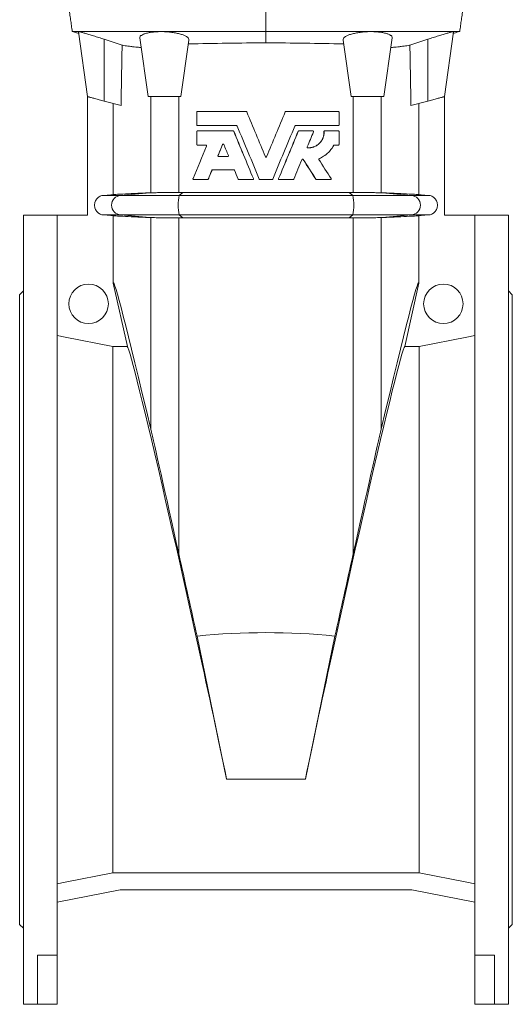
# Model space of a CAD drawing. Header units: millimetres. Extents: x -295 to 561, y 22 to 1351.
# Tile 2 of 5: x -295 to -45, y 534 to 1033. Entities that reach past the tile are written whole.
import ezdxf

# ---------------------------------------------------------------- set-up
doc = ezdxf.new("R2010")
doc.units = ezdxf.units.MM

msp = doc.modelspace()

# ---------------------------------------------------------------- linework, layer by layer
at = {"color": 7, "linetype": 'Continuous', "lineweight": 15}
for p, q in [((-170.44, 1026.6), (-170.44, 1038.6)), ((-268.75, 1026.6), (-266.43, 1025.97)), ((-260.95, 993.6), (-265.58, 1026.51)), ((-230.3, 993.6), (-234.5, 1023.48)), ((-170.44, 1020.95), (-170.44, 1026.6)), ((-110.58, 993.6), (-106.38, 1023.48)), ((-79.93, 993.6), (-75.3, 1026.51)), ((-213.58, 993.6), (-209.55, 1022.25)), ((-127.3, 993.6), (-131.33, 1022.25)), ((-260.94, 993.59), (-260.94, 933.6)), ((-213.58, 993.6), (-230.3, 993.6)), ((-127.3, 993.6), (-110.58, 993.6)), ((-79.94, 993.59), (-79.94, 933.6)), ((-243.99, 989.05), (-252.59, 991.36)), ((-247.92, 944.01), (-247.92, 990.11)), ((-96.89, 989.05), (-88.29, 991.36)), ((-92.95, 944.01), (-92.95, 990.11)), ((-205.55, 979.26), (-205.55, 985.74)), ((-205.19, 986.1), (-180.54, 986.1)), ((-180.21, 985.87), (-180.17, 985.87)), ((-160.67, 985.87), (-160.7, 985.87)), ((-160.33, 986.1), (-133.74, 986.1)), ((-133.38, 985.74), (-133.38, 979.26)), ((-205.19, 978.9), (-185.37, 978.9)), ((-155.51, 978.9), (-133.74, 978.9)), ((-205.55, 969.4), (-205.55, 975.88)), ((-205.19, 976.24), (-187.15, 976.24)), ((-187.15, 976.24), (-187.09, 976.24)), ((-186.81, 976.02), (-186.76, 976.02)), ((-154.06, 976.02), (-154.12, 976.02)), ((-153.73, 976.24), (-153.79, 976.24)), ((-153.73, 976.24), (-146.7, 976.24)), ((-140.95, 975.87), (-141.06, 975.87)), ((-140.59, 976.24), (-140.7, 976.24)), ((-140.59, 976.24), (-133.74, 976.24)), ((-133.38, 975.88), (-133.38, 969.4)), ((-205.19, 969.04), (-200.96, 969.04)), ((-192.51, 969.3), (-192.43, 969.3)), ((-135.81, 969.04), (-133.74, 969.04)), ((-194.82, 963.73), (-194.73, 963.73)), ((-194.49, 963.24), (-189.86, 963.24)), ((-170.77, 963.17), (-170.77, 963.17)), ((-170.1, 963.17), (-170.11, 963.17)), ((-151.53, 961.82), (-151.6, 961.82)), ((-197.88, 956.35), (-197.78, 956.35)), ((-197.55, 956.58), (-186.8, 956.58)), ((-207.14, 951.54), (-200.12, 951.54)), ((-200.12, 951.54), (-200.01, 951.54)), ((-199.79, 951.76), (-199.68, 951.76)), ((-184.22, 951.54), (-177.18, 951.54)), ((-176.85, 952.03), (-176.83, 952.03)), ((-173.51, 951.54), (-167.36, 951.54)), ((-164.03, 952.03), (-164.05, 952.03)), ((-163.69, 951.54), (-156.66, 951.54)), ((-145.07, 951.7), (-145.16, 951.7)), ((-144.77, 951.54), (-144.86, 951.54)), ((-144.77, 951.54), (-137.75, 951.54)), ((-128.17, 945.06), (-212.71, 945.06)), ((-276.44, 933.6), (-293.44, 933.6)), ((-293.44, 733.6), (-293.44, 933.6)), ((-276.44, 933.6), (-276.44, 933.55)), ((-260.94, 933.6), (-276.44, 933.6)), ((-276.44, 558.51), (-276.44, 933.55)), ((-247.92, 899.14), (-247.92, 933.18)), ((-92.95, 899.14), (-92.95, 933.18)), ((-79.94, 933.6), (-64.44, 933.6)), ((-47.44, 933.6), (-64.44, 933.6)), ((-64.44, 933.6), (-64.44, 933.55)), ((-64.44, 558.51), (-64.44, 933.55)), ((-47.44, 933.6), (-47.44, 533.6)), ((-212.71, 932.13), (-128.17, 932.13)), ((-247.92, 899.14), (-240.8, 867.03)), ((-92.95, 899.14), (-100.07, 867.03)), ((-293.44, 895.1), (-295.44, 893.1)), ((-45.44, 893.1), (-47.44, 895.1)), ((-295.44, 733.6), (-295.44, 893.1)), ((-45.44, 893.1), (-45.44, 574.1)), ((-248.14, 600.16), (-248.14, 867.03)), ((-248.14, 867.03), (-240.8, 867.03)), ((-92.73, 867.03), (-100.07, 867.03)), ((-92.73, 600.16), (-92.73, 867.03)), ((-295.44, 574.1), (-295.44, 733.6)), ((-293.44, 533.6), (-293.44, 733.6)), ((-190.45, 647.78), (-205.41, 720.2)), ((-150.43, 647.78), (-135.46, 720.2)), ((-248.14, 600.16), (-92.73, 600.16)), ((-276.44, 585.38), (-244.44, 591.6)), ((-96.44, 591.6), (-244.44, 591.6)), ((-64.44, 585.38), (-96.44, 591.6)), ((-295.44, 574.1), (-293.44, 572.1)), ((-47.44, 572.1), (-45.44, 574.1)), ((-286.44, 558.51), (-276.44, 558.51)), ((-286.44, 533.6), (-286.44, 558.51)), ((-276.44, 533.6), (-276.44, 558.51)), ((-54.44, 558.51), (-64.44, 558.51)), ((-64.44, 533.6), (-64.44, 558.51)), ((-54.44, 533.6), (-54.44, 558.51)), ((-293.44, 533.6), (-286.44, 533.6)), ((-286.44, 533.6), (-276.44, 533.6)), ((-54.44, 533.6), (-64.44, 533.6)), ((-54.44, 533.6), (-47.44, 533.6))]:
    msp.add_line(p, q, dxfattribs=at)
at = {"color": 8, "linetype": 'Continuous', "lineweight": 0}
for p, q in [((-252.59, 991.36), (-252.59, 1022.66)), ((-88.29, 991.36), (-88.29, 1022.66)), ((-228.91, 944.9), (-228.91, 993.6)), ((-214.68, 945.05), (-214.68, 993.6)), ((-126.19, 945.05), (-126.19, 993.6)), ((-111.97, 944.9), (-111.97, 993.6)), ((-244.25, 943.58), (-252.87, 943.58)), ((-244.25, 943.58), (-229.37, 944.89)), ((-214.43, 943.58), (-244.25, 943.58)), ((-214.43, 943.58), (-212.71, 945.06)), ((-126.45, 943.58), (-214.43, 943.58)), ((-126.45, 943.58), (-128.17, 945.06)), ((-126.45, 943.58), (-96.63, 943.58)), ((-96.63, 943.58), (-111.51, 944.89)), ((-96.63, 943.58), (-88.01, 943.58)), ((-244.25, 933.62), (-252.87, 933.62)), ((-214.43, 933.62), (-244.25, 933.62)), ((-229.37, 932.3), (-244.25, 933.62)), ((-126.45, 933.62), (-214.43, 933.62)), ((-212.71, 932.13), (-214.43, 933.62)), ((-128.17, 932.13), (-126.45, 933.62)), ((-126.45, 933.62), (-96.63, 933.62)), ((-111.51, 932.3), (-96.63, 933.62)), ((-96.63, 933.62), (-88.01, 933.62)), ((-228.91, 825.1), (-228.91, 932.29)), ((-214.68, 761.93), (-214.68, 932.14)), ((-126.19, 761.93), (-126.19, 932.14)), ((-111.97, 825.1), (-111.97, 932.29)), ((-190.45, 647.78), (-150.43, 647.78))]:
    msp.add_line(p, q, dxfattribs=at)
at = {"color": 7, "linetype": 'Continuous', "lineweight": 15, "flags": 128}
for points in [[(-252.59, 991.36), (-253.21, 991.52), (-253.82, 991.69), (-254.43, 991.85), (-255.03, 992.01), (-255.62, 992.17), (-256.19, 992.32), (-256.74, 992.47), (-257.27, 992.61), (-257.78, 992.75), (-258.26, 992.87), (-258.7, 992.99), (-259.11, 993.1), (-259.48, 993.2), (-259.82, 993.29), (-260.11, 993.37), (-260.37, 993.44), (-260.58, 993.5), (-260.74, 993.54), (-260.86, 993.57), (-260.93, 993.59), (-260.95, 993.6)], [(-88.29, 991.36), (-87.67, 991.52), (-87.06, 991.69), (-86.45, 991.85), (-85.85, 992.01), (-85.26, 992.17), (-84.68, 992.32), (-84.13, 992.47), (-83.6, 992.61), (-83.1, 992.75), (-82.62, 992.87), (-82.18, 992.99), (-81.77, 993.1), (-81.39, 993.2), (-81.06, 993.29), (-80.76, 993.37), (-80.51, 993.44), (-80.3, 993.5), (-80.14, 993.54), (-80.02, 993.57), (-79.95, 993.59), (-79.93, 993.6)], [(-247.92, 944.01), (-249.21, 943.9), (-252.87, 943.58)], [(-92.95, 944.01), (-91.67, 943.9), (-88.01, 943.58)], [(-252.87, 933.62), (-249.21, 933.3), (-247.92, 933.18)], [(-88.01, 933.62), (-91.67, 933.3), (-92.95, 933.18)], [(-276.44, 872.53), (-272.39, 871.74), (-248.14, 867.03)], [(-64.44, 872.53), (-68.49, 871.74), (-92.73, 867.03)], [(-248.14, 600.16), (-272.39, 595.45), (-276.44, 594.66)], [(-92.73, 600.16), (-68.49, 595.45), (-64.44, 594.66)]]:
    msp.add_lwpolyline(points, dxfattribs=at)
at = {"color": 7, "linetype": 'Continuous', "lineweight": 15}
for centre in [(-260.44, 888.6), (-80.44, 888.6)]:
    msp.add_circle(centre, 10, dxfattribs=at)
at = {"color": 8, "linetype": 'Continuous', "lineweight": 0}
for centre, radius, start, end in [((-243.78, 938.6), 5, 95.3079, 264.6921), ((-192.44, 938.6), 22.55, 167.2375, 192.7625), ((-148.44, 938.6), 22.55, 347.2375, 12.7625), ((-97.09, 938.6), 5, 275.3079, 84.6921)]:
    msp.add_arc(centre, radius, start, end, dxfattribs=at)
at = {"color": 7, "linetype": 'Continuous', "lineweight": 15}
for centre, major_axis, ratio, start_param, end_param in [((351.56, 500.06), (0, 4265.66), 0.140541, 1.448686, 1.455909), ((-692.44, 500.06), (0, 4265.66), 0.140541, 4.827276, 4.834499), ((351.56, -1805.3), (-599.41, 2704.6), 0.003777, 6.047568, 6.293136), ((-692.44, -1805.3), (599.41, 2704.6), 0.003777, 6.273235, 6.518802), ((-211.3, 733.6), (-29.61, 133.5), 0.017041, 4.010478, 6.247566), ((-129.58, 733.6), (29.61, 133.5), 0.017041, 0.03562, 2.272707), ((-212.93, 752.7), (-16.5, 74.44), 0.003777, 4.835857, 6.047568), ((-127.95, 752.7), (16.5, 74.44), 0.003777, 0.235617, 1.447329), ((-170.44, 528.96), (-416.44, 1879.01), 0.003777, 4.813502, 4.835857), ((-170.44, 528.96), (416.44, 1879.01), 0.003777, 1.447329, 1.469683), ((-170.44, 225.59), (0, 496.37), 0.8391, 6.199112, 6.367259)]:
    msp.add_ellipse(centre, major_axis=major_axis, ratio=ratio, start_param=start_param, end_param=end_param, dxfattribs=at)
for points, knots in [([(-270.44, 1038.6), (-270.37, 1038.1), (-270.23, 1037.12), (-270.02, 1035.62), (-269.81, 1034.11), (-269.6, 1032.61), (-269.39, 1031.1), (-269.17, 1029.6), (-268.96, 1028.1), (-268.82, 1027.1), (-268.75, 1026.6)], [0, 0, 0, 0, 0.128253, 0.254524, 0.379461, 0.503384, 0.627019, 0.750956, 0.875331, 1, 1, 1, 1]), ([(-72.12, 1026.6), (-72.05, 1027.1), (-71.91, 1028.09), (-71.7, 1029.59), (-71.49, 1031.1), (-71.28, 1032.61), (-71.07, 1034.11), (-70.86, 1035.62), (-70.65, 1037.12), (-70.51, 1038.1), (-70.44, 1038.6)], [0, 0, 0, 0, 0.1248, 0.24919, 0.373027, 0.49668, 0.620734, 0.745593, 0.871874, 1, 1, 1, 1]), ([(-268.75, 1026.6), (-268.74, 1026.6), (-268.71, 1026.6), (-268.47, 1026.6), (-268.07, 1026.6), (-267.51, 1026.6), (-266.78, 1026.6), (-265.89, 1026.6), (-264.86, 1026.6), (-263.72, 1026.6), (-262.47, 1026.6), (-261.09, 1026.6), (-259.57, 1026.6), (-257.91, 1026.6), (-256.04, 1026.6), (-253.92, 1026.6), (-251.55, 1026.6), (-249.67, 1026.6), (-248.4, 1026.6), (-247.83, 1026.6), (-247.24, 1026.6), (-246.65, 1026.6), (-246.05, 1026.6), (-245.43, 1026.6), (-244.94, 1026.6), (-244.34, 1026.6), (-243.74, 1026.6), (-243.05, 1026.6), (-242.25, 1026.6), (-241.36, 1026.6), (-240.39, 1026.6), (-239.34, 1026.6), (-238.22, 1026.6), (-237.03, 1026.6), (-235.8, 1026.6), (-234.52, 1026.6), (-232.02, 1026.6), (-228.29, 1026.6), (-223.3, 1026.6), (-218.29, 1026.6), (-213.27, 1026.6), (-208.24, 1026.6), (-203.22, 1026.6), (-197.55, 1026.6), (-191.25, 1026.6), (-184.32, 1026.6), (-177.38, 1026.6), (-172.75, 1026.6), (-170.44, 1026.6)], [0, 0, 0, 0, 0.037611, 0.077877, 0.118124, 0.158356, 0.198576, 0.238785, 0.278986, 0.315833, 0.352677, 0.389521, 0.426367, 0.463217, 0.500071, 0.541961, 0.583864, 0.625782, 0.634766, 0.643752, 0.652739, 0.661726, 0.670715, 0.679705, 0.688682, 0.693847, 0.698954, 0.704017, 0.709051, 0.714066, 0.719075, 0.724087, 0.729115, 0.734172, 0.739274, 0.744431, 0.749603, 0.769533, 0.789543, 0.809591, 0.829636, 0.849679, 0.86972, 0.889759, 0.917313, 0.94487, 0.972431, 1, 1, 1, 1]), ([(-268.71, 1026.6), (-268.22, 1026.46), (-267.29, 1026.21), (-266.21, 1025.91), (-265.62, 1025.75), (-265.46, 1025.71)], [0, 0, 0, 0, 0.445074, 0.858781, 1, 1, 1, 1]), ([(-265.58, 1026.51), (-265.56, 1026.52), (-265.54, 1026.54), (-265.32, 1026.52), (-264.98, 1026.45), (-264.49, 1026.33), (-263.88, 1026.17), (-263.15, 1025.97), (-262.3, 1025.72), (-261.36, 1025.44), (-260.31, 1025.12), (-259.16, 1024.77), (-257.93, 1024.39), (-256.65, 1023.98), (-255.32, 1023.55), (-253.96, 1023.11), (-253.04, 1022.81), (-252.59, 1022.66)], [0, 0, 0, 0, 0.064665, 0.129537, 0.194203, 0.258832, 0.323667, 0.388306, 0.453824, 0.519541, 0.585074, 0.65347, 0.722068, 0.790478, 0.860251, 0.930221, 1, 1, 1, 1]), ([(-234.5, 1023.48), (-234.53, 1023.68), (-234.47, 1023.88), (-234.27, 1024.17), (-234.18, 1024.27), (-233.97, 1024.46), (-233.84, 1024.56), (-233.39, 1024.85), (-233.03, 1025.04), (-232.14, 1025.4), (-231.62, 1025.57), (-230.47, 1025.88), (-229.83, 1026.01), (-228.79, 1026.18), (-228.43, 1026.24), (-227.68, 1026.33), (-226.92, 1026.41), (-226.12, 1026.46), (-225.31, 1026.51), (-224.89, 1026.52), (-223.63, 1026.55), (-222.78, 1026.54), (-221.5, 1026.49), (-221.08, 1026.46), (-220.22, 1026.4), (-219.8, 1026.37), (-218.56, 1026.24), (-217.75, 1026.13), (-216.58, 1025.94), (-216.21, 1025.87), (-215.48, 1025.72), (-214.77, 1025.56), (-214.11, 1025.39), (-213.48, 1025.21), (-213.18, 1025.11), (-212.33, 1024.81), (-211.83, 1024.61), (-211.18, 1024.28), (-210.98, 1024.16), (-210.61, 1023.93), (-210.45, 1023.82), (-210.03, 1023.47), (-209.82, 1023.23), (-209.56, 1022.74), (-209.51, 1022.5), (-209.55, 1022.25)], [0, 0, 0, 0, 0.0625, 0.0625, 0.09375, 0.09375, 0.125, 0.125, 0.1875, 0.1875, 0.25, 0.25, 0.3125, 0.3125, 0.34375, 0.34375, 0.375, 0.40625, 0.40625, 0.4375, 0.4375, 0.5, 0.5, 0.53125, 0.53125, 0.5625, 0.5625, 0.625, 0.625, 0.65625, 0.65625, 0.6875, 0.71875, 0.71875, 0.75, 0.75, 0.8125, 0.8125, 0.84375, 0.84375, 0.875, 0.875, 0.9375, 0.9375, 1, 1, 1, 1]), ([(-72.13, 1026.6), (-72.14, 1026.6), (-72.17, 1026.6), (-72.41, 1026.6), (-72.8, 1026.6), (-73.37, 1026.6), (-74.1, 1026.6), (-74.99, 1026.6), (-76.02, 1026.6), (-77.16, 1026.6), (-78.41, 1026.6), (-79.79, 1026.6), (-81.31, 1026.6), (-82.97, 1026.6), (-84.84, 1026.6), (-86.95, 1026.6), (-89.33, 1026.6), (-91.21, 1026.6), (-92.47, 1026.6), (-93.05, 1026.6), (-93.64, 1026.6), (-94.23, 1026.6), (-94.83, 1026.6), (-95.45, 1026.6), (-95.94, 1026.6), (-96.54, 1026.6), (-97.13, 1026.6), (-97.83, 1026.6), (-98.63, 1026.6), (-99.52, 1026.6), (-100.49, 1026.6), (-101.54, 1026.6), (-102.66, 1026.6), (-103.84, 1026.6), (-105.08, 1026.6), (-106.36, 1026.6), (-108.85, 1026.6), (-112.59, 1026.6), (-117.58, 1026.6), (-122.59, 1026.6), (-127.61, 1026.6), (-132.63, 1026.6), (-137.66, 1026.6), (-143.32, 1026.6), (-149.62, 1026.6), (-156.56, 1026.6), (-163.5, 1026.6), (-168.12, 1026.6), (-170.44, 1026.6)], [0, 0, 0, 0, 0.03761, 0.077875, 0.118123, 0.158355, 0.198574, 0.238783, 0.278985, 0.315832, 0.352676, 0.38952, 0.426366, 0.463216, 0.500071, 0.54196, 0.583863, 0.625781, 0.634766, 0.643752, 0.652738, 0.661726, 0.670714, 0.679704, 0.688681, 0.693846, 0.698954, 0.704017, 0.70905, 0.714066, 0.719074, 0.724087, 0.729115, 0.734172, 0.739273, 0.74443, 0.749603, 0.769532, 0.789542, 0.80959, 0.829636, 0.849679, 0.869719, 0.889759, 0.917313, 0.94487, 0.972431, 1, 1, 1, 1]), ([(-106.38, 1023.48), (-106.35, 1023.68), (-106.4, 1023.88), (-106.61, 1024.17), (-106.69, 1024.27), (-106.91, 1024.46), (-107.04, 1024.56), (-107.48, 1024.85), (-107.85, 1025.04), (-108.73, 1025.4), (-109.25, 1025.57), (-110.41, 1025.88), (-111.04, 1026.01), (-112.09, 1026.18), (-112.45, 1026.24), (-113.2, 1026.33), (-113.96, 1026.41), (-114.75, 1026.46), (-115.57, 1026.51), (-115.98, 1026.52), (-117.25, 1026.55), (-118.1, 1026.54), (-119.37, 1026.49), (-119.8, 1026.46), (-120.66, 1026.4), (-121.08, 1026.37), (-122.32, 1026.24), (-123.12, 1026.13), (-124.29, 1025.94), (-124.67, 1025.87), (-125.4, 1025.72), (-126.11, 1025.56), (-126.76, 1025.39), (-127.39, 1025.21), (-127.7, 1025.11), (-128.55, 1024.81), (-129.05, 1024.61), (-129.7, 1024.28), (-129.9, 1024.16), (-130.26, 1023.93), (-130.42, 1023.82), (-130.85, 1023.47), (-131.06, 1023.23), (-131.31, 1022.74), (-131.36, 1022.5), (-131.33, 1022.25)], [0, 0, 0, 0, 0.0625, 0.0625, 0.09375, 0.09375, 0.125, 0.125, 0.1875, 0.1875, 0.25, 0.25, 0.3125, 0.3125, 0.34375, 0.34375, 0.375, 0.40625, 0.40625, 0.4375, 0.4375, 0.5, 0.5, 0.53125, 0.53125, 0.5625, 0.5625, 0.625, 0.625, 0.65625, 0.65625, 0.6875, 0.71875, 0.71875, 0.75, 0.75, 0.8125, 0.8125, 0.84375, 0.84375, 0.875, 0.875, 0.9375, 0.9375, 1, 1, 1, 1]), ([(-75.3, 1026.51), (-75.31, 1026.52), (-75.34, 1026.54), (-75.55, 1026.52), (-75.9, 1026.45), (-76.38, 1026.33), (-76.99, 1026.17), (-77.72, 1025.97), (-78.57, 1025.72), (-79.52, 1025.44), (-80.57, 1025.12), (-81.72, 1024.77), (-82.94, 1024.39), (-84.23, 1023.98), (-85.56, 1023.55), (-86.92, 1023.11), (-87.83, 1022.81), (-88.29, 1022.66)], [0, 0, 0, 0, 0.064665, 0.129537, 0.194203, 0.258832, 0.323667, 0.388306, 0.453824, 0.519541, 0.585074, 0.65347, 0.722068, 0.790478, 0.860251, 0.930221, 1, 1, 1, 1]), ([(-75.41, 1025.71), (-75.26, 1025.75), (-74.67, 1025.91), (-73.58, 1026.21), (-72.65, 1026.46), (-72.17, 1026.6)], [0, 0, 0, 0, 0.141219, 0.554926, 1, 1, 1, 1]), ([(-252.59, 1022.66), (-249.87, 1021.77), (-246.83, 1020.77), (-243.8, 1019.75), (-243.47, 1019.65)], [0, 0, 0, 0, 0.893715, 1, 1, 1, 1]), ([(-233.8, 1018.47), (-234.41, 1018.53), (-235.62, 1018.65), (-237.35, 1018.83), (-239.01, 1019.02), (-240.57, 1019.22), (-241.98, 1019.41), (-242.92, 1019.55), (-243.39, 1019.63), (-243.47, 1019.65)], [0, 0, 0, 0, 0.150438, 0.300908, 0.466672, 0.632437, 0.798368, 0.964299, 1, 1, 1, 1]), ([(-107.08, 1018.47), (-106.47, 1018.53), (-105.25, 1018.65), (-103.53, 1018.83), (-101.87, 1019.02), (-100.31, 1019.22), (-98.89, 1019.41), (-97.96, 1019.55), (-97.49, 1019.63), (-97.4, 1019.65)], [0, 0, 0, 0, 0.150438, 0.300908, 0.466672, 0.632437, 0.798368, 0.964299, 1, 1, 1, 1]), ([(-88.29, 1022.66), (-91, 1021.77), (-94.04, 1020.77), (-97.08, 1019.75), (-97.4, 1019.65)], [0, 0, 0, 0, 0.893715, 1, 1, 1, 1]), ([(-205.55, 985.74), (-205.55, 985.78), (-205.54, 985.83), (-205.51, 985.9), (-205.5, 985.92), (-205.48, 985.96), (-205.46, 985.97), (-205.43, 986.01), (-205.41, 986.02), (-205.37, 986.05), (-205.35, 986.06), (-205.29, 986.09), (-205.24, 986.1), (-205.19, 986.1)], [0, 0, 0, 0, 0.25, 0.25, 0.375, 0.375, 0.5, 0.5, 0.625, 0.625, 0.75, 0.75, 1, 1, 1, 1]), ([(-180.54, 986.1), (-180.47, 986.1), (-180.4, 986.08), (-180.28, 986), (-180.24, 985.94), (-180.21, 985.87)], [0, 0, 0, 0, 0.5, 0.5, 1, 1, 1, 1]), ([(-180.17, 985.87), (-180.18, 985.89), (-180.2, 985.92), (-180.23, 985.97), (-180.26, 986), (-180.32, 986.05), (-180.4, 986.09), (-180.47, 986.09), (-180.51, 986.1)], [0, 0, 0, 0, 0.128507, 0.253018, 0.376171, 0.500693, 0.746943, 1, 1, 1, 1]), ([(-160.37, 986.1), (-160.39, 986.1), (-160.42, 986.09), (-160.48, 986.08), (-160.53, 986.06), (-160.59, 986.03), (-160.65, 985.97), (-160.69, 985.91), (-160.7, 985.87)], [0, 0, 0, 0, 0.128507, 0.253018, 0.376171, 0.500693, 0.746943, 1, 1, 1, 1]), ([(-160.67, 985.87), (-160.64, 985.94), (-160.59, 986), (-160.48, 986.08), (-160.41, 986.1), (-160.33, 986.1)], [0, 0, 0, 0, 0.5, 0.5, 1, 1, 1, 1]), ([(-133.74, 986.1), (-133.69, 986.1), (-133.65, 986.09), (-133.58, 986.06), (-133.56, 986.05), (-133.52, 986.02), (-133.5, 986.01), (-133.47, 985.97), (-133.46, 985.96), (-133.43, 985.92), (-133.42, 985.9), (-133.39, 985.83), (-133.38, 985.79), (-133.38, 985.74)], [0, 0, 0, 0, 0.25, 0.25, 0.375, 0.375, 0.5, 0.5, 0.625, 0.625, 0.75, 0.75, 1, 1, 1, 1]), ([(-205.19, 978.9), (-205.24, 978.9), (-205.29, 978.91), (-205.35, 978.93), (-205.37, 978.94), (-205.41, 978.97), (-205.43, 978.99), (-205.46, 979.02), (-205.48, 979.04), (-205.5, 979.07), (-205.51, 979.1), (-205.54, 979.16), (-205.55, 979.21), (-205.55, 979.26)], [0, 0, 0, 0, 0.25, 0.25, 0.375, 0.375, 0.5, 0.5, 0.625, 0.625, 0.75, 0.75, 1, 1, 1, 1]), ([(-185.03, 978.67), (-185.06, 978.74), (-185.11, 978.8), (-185.23, 978.88), (-185.29, 978.9), (-185.37, 978.9)], [0, 0, 0, 0, 0.5, 0.5, 1, 1, 1, 1]), ([(-155.51, 978.9), (-155.58, 978.9), (-155.65, 978.88), (-155.77, 978.8), (-155.81, 978.74), (-155.84, 978.67)], [0, 0, 0, 0, 0.5, 0.5, 1, 1, 1, 1]), ([(-133.38, 979.26), (-133.38, 979.21), (-133.39, 979.16), (-133.42, 979.1), (-133.43, 979.08), (-133.45, 979.04), (-133.47, 979.02), (-133.5, 978.99), (-133.52, 978.97), (-133.56, 978.94), (-133.58, 978.93), (-133.65, 978.91), (-133.69, 978.9), (-133.74, 978.9)], [0, 0, 0, 0, 0.25, 0.25, 0.375, 0.375, 0.5, 0.5, 0.625, 0.625, 0.75, 0.75, 1, 1, 1, 1]), ([(-205.55, 975.88), (-205.55, 975.93), (-205.54, 975.97), (-205.51, 976.04), (-205.5, 976.06), (-205.48, 976.1), (-205.46, 976.12), (-205.43, 976.15), (-205.41, 976.17), (-205.37, 976.19), (-205.35, 976.2), (-205.29, 976.23), (-205.24, 976.24), (-205.19, 976.24)], [0, 0, 0, 0, 0.25, 0.25, 0.375, 0.375, 0.5, 0.5, 0.625, 0.625, 0.75, 0.75, 1, 1, 1, 1]), ([(-187.15, 976.24), (-187.08, 976.24), (-187.01, 976.22), (-186.89, 976.14), (-186.84, 976.09), (-186.81, 976.02)], [0, 0, 0, 0, 0.5, 0.5, 1, 1, 1, 1]), ([(-186.76, 976.02), (-186.76, 976.03), (-186.78, 976.07), (-186.81, 976.11), (-186.85, 976.15), (-186.9, 976.19), (-186.98, 976.23), (-187.05, 976.24), (-187.09, 976.24)], [0, 0, 0, 0, 0.128507, 0.253018, 0.376171, 0.500693, 0.746943, 1, 1, 1, 1]), ([(-153.79, 976.24), (-153.81, 976.24), (-153.84, 976.24), (-153.89, 976.22), (-153.94, 976.21), (-154, 976.17), (-154.07, 976.11), (-154.1, 976.05), (-154.12, 976.02)], [0, 0, 0, 0, 0.128507, 0.253018, 0.376171, 0.500693, 0.746943, 1, 1, 1, 1]), ([(-154.06, 976.02), (-154.03, 976.08), (-153.99, 976.14), (-153.87, 976.22), (-153.8, 976.24), (-153.73, 976.24)], [0, 0, 0, 0, 0.5, 0.5, 1, 1, 1, 1]), ([(-149.19, 967.66), (-149.1, 967.66), (-149.02, 967.66), (-148.92, 967.66), (-148.89, 967.66), (-148.85, 967.66), (-148.83, 967.66), (-148.82, 967.66), (-148.81, 967.66), (-148.8, 967.66), (-148.8, 967.66), (-148.79, 967.66), (-148.79, 967.66), (-148.79, 967.66), (-148.79, 967.66), (-148.71, 967.66), (-148.64, 967.66), (-148.54, 967.66), (-148.5, 967.66), (-148.46, 967.66), (-148.44, 967.66), (-148.41, 967.67), (-148.39, 967.67), (-148.24, 967.67), (-148.11, 967.69), (-147.91, 967.71), (-147.84, 967.72), (-147.74, 967.73), (-147.7, 967.74), (-147.63, 967.75), (-147.6, 967.75), (-147.3, 967.8), (-147.03, 967.86), (-146.64, 967.97), (-146.5, 968.01), (-146.25, 968.1), (-146.12, 968.14), (-145.48, 968.39), (-145, 968.64), (-144.08, 969.24), (-143.66, 969.58), (-142.89, 970.35), (-142.54, 970.77), (-141.94, 971.68), (-141.69, 972.16), (-141.39, 972.93), (-141.31, 973.18), (-141.16, 973.71), (-141.1, 973.97), (-141.01, 974.51), (-140.98, 974.78), (-140.94, 975.32), (-140.94, 975.59), (-140.95, 975.87)], [0, 0, 0, 0, 0.015625, 0.015625, 0.023438, 0.023438, 0.027344, 0.027344, 0.029297, 0.029297, 0.030273, 0.030273, 0.030762, 0.030762, 0.03125, 0.03125, 0.046875, 0.046875, 0.054688, 0.054688, 0.058594, 0.058594, 0.0625, 0.0625, 0.09375, 0.09375, 0.109375, 0.109375, 0.117188, 0.117188, 0.125, 0.125, 0.1875, 0.1875, 0.21875, 0.21875, 0.25, 0.25, 0.375, 0.375, 0.5, 0.5, 0.625, 0.625, 0.75, 0.75, 0.8125, 0.8125, 0.875, 0.875, 0.9375, 0.9375, 1, 1, 1, 1]), ([(-149.07, 967.66), (-148.98, 967.66), (-148.74, 967.66), (-148.34, 967.67), (-147.88, 967.72), (-147.42, 967.8), (-146.96, 967.9), (-146.52, 968.03), (-145.97, 968.23), (-145.33, 968.51), (-144.63, 968.93), (-143.97, 969.41), (-143.36, 969.95), (-142.82, 970.56), (-142.33, 971.22), (-141.92, 971.92), (-141.59, 972.67), (-141.33, 973.44), (-141.15, 974.24), (-141.05, 975.05), (-141.05, 975.59), (-141.06, 975.87)], [0, 0, 0, 0, 0.020839, 0.056551, 0.092724, 0.129075, 0.16544, 0.201961, 0.238114, 0.301555, 0.365099, 0.428579, 0.49208, 0.555572, 0.619061, 0.68255, 0.746041, 0.809533, 0.87302, 0.936334, 1, 1, 1, 1]), ([(-146.7, 976.24), (-146.64, 976.24), (-146.58, 976.22), (-146.5, 976.18), (-146.48, 976.17), (-146.43, 976.13), (-146.41, 976.1), (-146.38, 976.06), (-146.37, 976.03), (-146.35, 975.97), (-146.34, 975.94), (-146.33, 975.86), (-146.34, 975.8), (-146.36, 975.74)], [0, 0, 0, 0, 0.25, 0.25, 0.375, 0.375, 0.5, 0.5, 0.625, 0.625, 0.75, 0.75, 1, 1, 1, 1]), ([(-140.7, 976.24), (-140.71, 976.24), (-140.75, 976.24), (-140.79, 976.23), (-140.87, 976.2), (-140.96, 976.14), (-141.03, 976.03), (-141.05, 975.94), (-141.06, 975.89), (-141.06, 975.87)], [0, 0, 0, 0, 0.085305, 0.168419, 0.250784, 0.500124, 0.749464, 0.872386, 1, 1, 1, 1]), ([(-140.95, 975.87), (-140.95, 975.92), (-140.94, 975.96), (-140.92, 976.03), (-140.91, 976.05), (-140.88, 976.09), (-140.87, 976.11), (-140.83, 976.15), (-140.82, 976.16), (-140.78, 976.19), (-140.75, 976.2), (-140.69, 976.23), (-140.64, 976.24), (-140.59, 976.24)], [0, 0, 0, 0, 0.25, 0.25, 0.375, 0.375, 0.5, 0.5, 0.625, 0.625, 0.75, 0.75, 1, 1, 1, 1]), ([(-133.74, 976.24), (-133.69, 976.24), (-133.65, 976.23), (-133.58, 976.2), (-133.56, 976.19), (-133.52, 976.17), (-133.5, 976.15), (-133.47, 976.12), (-133.46, 976.1), (-133.43, 976.06), (-133.42, 976.04), (-133.39, 975.97), (-133.38, 975.93), (-133.38, 975.88)], [0, 0, 0, 0, 0.25, 0.25, 0.375, 0.375, 0.5, 0.5, 0.625, 0.625, 0.75, 0.75, 1, 1, 1, 1]), ([(-205.19, 969.04), (-205.24, 969.04), (-205.29, 969.05), (-205.35, 969.08), (-205.37, 969.09), (-205.41, 969.11), (-205.43, 969.13), (-205.46, 969.16), (-205.48, 969.18), (-205.5, 969.22), (-205.51, 969.24), (-205.54, 969.3), (-205.55, 969.35), (-205.55, 969.4)], [0, 0, 0, 0, 0.25, 0.25, 0.375, 0.375, 0.5, 0.5, 0.625, 0.625, 0.75, 0.75, 1, 1, 1, 1]), ([(-200.63, 968.54), (-200.61, 968.6), (-200.6, 968.66), (-200.61, 968.74), (-200.61, 968.77), (-200.63, 968.83), (-200.65, 968.85), (-200.69, 968.93), (-200.74, 968.97), (-200.84, 969.02), (-200.9, 969.04), (-200.96, 969.04)], [0, 0, 0, 0, 0.25, 0.25, 0.375, 0.375, 0.5, 0.5, 0.75, 0.75, 1, 1, 1, 1]), ([(-191.84, 969.3), (-191.85, 969.32), (-191.86, 969.35), (-191.9, 969.41), (-191.97, 969.47), (-192.07, 969.52), (-192.17, 969.53), (-192.28, 969.52), (-192.38, 969.47), (-192.44, 969.41), (-192.48, 969.35), (-192.5, 969.32), (-192.51, 969.3)], [0, 0, 0, 0, 0.064879, 0.126369, 0.249841, 0.374868, 0.499956, 0.625057, 0.750071, 0.873884, 0.933349, 1, 1, 1, 1]), ([(-192.43, 969.3), (-192.41, 969.33), (-192.38, 969.4), (-192.3, 969.47), (-192.2, 969.51), (-192.13, 969.53), (-192.1, 969.53), (-192.1, 969.53)], [0, 0, 0, 0, 0.251989, 0.499693, 0.74958, 0.999487, 1, 1, 1, 1]), ([(-149.51, 968.15), (-149.54, 968.1), (-149.54, 968.04), (-149.54, 967.96), (-149.53, 967.93), (-149.51, 967.87), (-149.5, 967.85), (-149.42, 967.72), (-149.31, 967.66), (-149.19, 967.66)], [0, 0, 0, 0, 0.25, 0.25, 0.375, 0.375, 0.5, 0.5, 1, 1, 1, 1]), ([(-136.13, 968.85), (-136.19, 968.73), (-136.25, 968.62), (-136.33, 968.48), (-136.35, 968.44), (-136.39, 968.38), (-136.4, 968.37), (-136.41, 968.34), (-136.42, 968.33), (-136.42, 968.32), (-136.43, 968.32), (-136.43, 968.31), (-136.43, 968.31), (-136.43, 968.3), (-136.43, 968.3), (-136.49, 968.2), (-136.54, 968.11), (-136.63, 967.98), (-136.65, 967.93), (-136.71, 967.85), (-136.73, 967.81), (-136.87, 967.6), (-136.98, 967.43), (-137.16, 967.17), (-137.23, 967.09), (-137.32, 966.96), (-137.35, 966.91), (-137.4, 966.85), (-137.42, 966.83), (-137.45, 966.79), (-137.47, 966.76), (-138, 966.08), (-138.57, 965.47), (-139.5, 964.62), (-139.82, 964.36), (-140.32, 963.98), (-140.49, 963.85), (-140.83, 963.62), (-141.01, 963.5), (-141.89, 962.94), (-142.63, 962.56), (-143.41, 962.24)], [0, 0, 0, 0, 0.03125, 0.03125, 0.046875, 0.046875, 0.054688, 0.054688, 0.058594, 0.058594, 0.060547, 0.060547, 0.061523, 0.061523, 0.0625, 0.0625, 0.09375, 0.09375, 0.109375, 0.109375, 0.125, 0.125, 0.1875, 0.1875, 0.21875, 0.21875, 0.234375, 0.234375, 0.242188, 0.242188, 0.25, 0.25, 0.5, 0.5, 0.625, 0.625, 0.6875, 0.6875, 0.75, 0.75, 1, 1, 1, 1]), ([(-135.81, 969.04), (-135.88, 969.04), (-135.94, 969.02), (-136.05, 968.95), (-136.1, 968.91), (-136.13, 968.85)], [0, 0, 0, 0, 0.5, 0.5, 1, 1, 1, 1]), ([(-133.38, 969.4), (-133.38, 969.35), (-133.39, 969.3), (-133.42, 969.24), (-133.43, 969.22), (-133.45, 969.18), (-133.47, 969.16), (-133.5, 969.13), (-133.52, 969.11), (-133.56, 969.09), (-133.58, 969.08), (-133.65, 969.05), (-133.69, 969.04), (-133.74, 969.04)], [0, 0, 0, 0, 0.25, 0.25, 0.375, 0.375, 0.5, 0.5, 0.625, 0.625, 0.75, 0.75, 1, 1, 1, 1]), ([(-194.82, 963.73), (-194.82, 963.72), (-194.83, 963.69), (-194.85, 963.63), (-194.85, 963.56), (-194.83, 963.47), (-194.79, 963.39), (-194.73, 963.33), (-194.66, 963.28), (-194.57, 963.24), (-194.51, 963.24), (-194.49, 963.24)], [0, 0, 0, 0, 0.065188, 0.127017, 0.249801, 0.374614, 0.499526, 0.624521, 0.74963, 0.873577, 1, 1, 1, 1]), ([(-194.73, 963.73), (-194.75, 963.68), (-194.76, 963.62), (-194.75, 963.53), (-194.75, 963.5), (-194.73, 963.45), (-194.71, 963.42), (-194.68, 963.37), (-194.66, 963.35), (-194.62, 963.31), (-194.59, 963.29), (-194.52, 963.25), (-194.46, 963.24), (-194.4, 963.24)], [0, 0, 0, 0, 0.25, 0.25, 0.375, 0.375, 0.5, 0.5, 0.625, 0.625, 0.75, 0.75, 1, 1, 1, 1]), ([(-189.86, 963.24), (-189.84, 963.24), (-189.8, 963.24), (-189.74, 963.25), (-189.68, 963.28), (-189.62, 963.33), (-189.56, 963.39), (-189.52, 963.47), (-189.5, 963.56), (-189.5, 963.65), (-189.52, 963.71), (-189.53, 963.73)], [0, 0, 0, 0, 0.084761, 0.167598, 0.250724, 0.375796, 0.50082, 0.625679, 0.75054, 0.872351, 1, 1, 1, 1]), ([(-170.77, 963.17), (-170.74, 963.1), (-170.7, 963.05), (-170.58, 962.97), (-170.51, 962.95), (-170.4, 962.95), (-170.37, 962.96), (-170.3, 962.98), (-170.27, 962.99), (-170.18, 963.05), (-170.13, 963.1), (-170.1, 963.17)], [0, 0, 0, 0, 0.25, 0.25, 0.5, 0.5, 0.625, 0.625, 0.75, 0.75, 1, 1, 1, 1]), ([(-170.11, 963.17), (-170.11, 963.16), (-170.13, 963.12), (-170.17, 963.07), (-170.24, 963.01), (-170.33, 962.96), (-170.44, 962.95), (-170.54, 962.96), (-170.64, 963.01), (-170.71, 963.07), (-170.75, 963.12), (-170.76, 963.16), (-170.77, 963.17)], [0, 0, 0, 0, 0.064982, 0.126544, 0.250061, 0.375014, 0.499956, 0.62491, 0.749851, 0.873709, 0.933243, 1, 1, 1, 1]), ([(-151.53, 961.82), (-151.57, 961.88), (-151.61, 961.92), (-151.74, 961.98), (-151.8, 961.99), (-151.93, 961.98), (-151.99, 961.95), (-152.1, 961.88), (-152.14, 961.82), (-152.17, 961.76)], [0, 0, 0, 0, 0.25, 0.25, 0.5, 0.5, 0.75, 0.75, 1, 1, 1, 1]), ([(-151.6, 961.82), (-151.62, 961.84), (-151.66, 961.9), (-151.74, 961.95), (-151.82, 961.98), (-151.88, 961.98), (-151.9, 961.98)], [0, 0, 0, 0, 0.274271, 0.543705, 0.815596, 1, 1, 1, 1]), ([(-143.41, 962.24), (-143.46, 962.22), (-143.51, 962.19), (-143.56, 962.13), (-143.58, 962.11), (-143.6, 962.07), (-143.61, 962.04), (-143.63, 961.99), (-143.63, 961.97), (-143.64, 961.92), (-143.64, 961.89), (-143.63, 961.81), (-143.61, 961.76), (-143.58, 961.72)], [0, 0, 0, 0, 0.25, 0.25, 0.375, 0.375, 0.5, 0.5, 0.625, 0.625, 0.75, 0.75, 1, 1, 1, 1]), ([(-197.55, 956.58), (-197.62, 956.58), (-197.69, 956.56), (-197.81, 956.48), (-197.85, 956.42), (-197.88, 956.35)], [0, 0, 0, 0, 0.5, 0.5, 1, 1, 1, 1]), ([(-197.78, 956.35), (-197.77, 956.37), (-197.76, 956.4), (-197.73, 956.45), (-197.69, 956.48), (-197.64, 956.53), (-197.56, 956.57), (-197.49, 956.57), (-197.45, 956.58)], [0, 0, 0, 0, 0.1285075, 0.2530177, 0.3761707, 0.5006931, 0.7469434, 1, 1, 1, 1]), ([(-186.46, 956.35), (-186.49, 956.42), (-186.54, 956.48), (-186.65, 956.56), (-186.72, 956.58), (-186.8, 956.58)], [0, 0, 0, 0, 0.5, 0.5, 1, 1, 1, 1]), ([(-207.14, 951.54), (-207.2, 951.54), (-207.25, 951.55), (-207.33, 951.59), (-207.36, 951.61), (-207.4, 951.65), (-207.42, 951.67), (-207.45, 951.72), (-207.46, 951.75), (-207.48, 951.8), (-207.49, 951.83), (-207.5, 951.92), (-207.49, 951.98), (-207.47, 952.03)], [0, 0, 0, 0, 0.25, 0.25, 0.375, 0.375, 0.5, 0.5, 0.625, 0.625, 0.75, 0.75, 1, 1, 1, 1]), ([(-199.79, 951.76), (-199.81, 951.69), (-199.86, 951.64), (-199.98, 951.56), (-200.05, 951.54), (-200.12, 951.54)], [0, 0, 0, 0, 0.5, 0.5, 1, 1, 1, 1]), ([(-200.01, 951.54), (-199.99, 951.54), (-199.96, 951.54), (-199.91, 951.55), (-199.86, 951.57), (-199.8, 951.6), (-199.73, 951.66), (-199.7, 951.73), (-199.68, 951.76)], [0, 0, 0, 0, 0.128507, 0.253018, 0.376171, 0.500693, 0.746943, 1, 1, 1, 1]), ([(-184.22, 951.54), (-184.29, 951.54), (-184.36, 951.56), (-184.48, 951.64), (-184.52, 951.69), (-184.55, 951.76)], [0, 0, 0, 0, 0.5, 0.5, 1, 1, 1, 1]), ([(-176.85, 952.03), (-176.83, 951.98), (-176.82, 951.92), (-176.83, 951.83), (-176.83, 951.8), (-176.85, 951.75), (-176.87, 951.72), (-176.92, 951.65), (-176.96, 951.61), (-177.06, 951.55), (-177.12, 951.54), (-177.18, 951.54)], [0, 0, 0, 0, 0.25, 0.25, 0.375, 0.375, 0.5, 0.5, 0.75, 0.75, 1, 1, 1, 1]), ([(-177.16, 951.54), (-177.14, 951.54), (-177.1, 951.54), (-177.04, 951.55), (-176.98, 951.58), (-176.91, 951.63), (-176.86, 951.69), (-176.82, 951.77), (-176.8, 951.86), (-176.8, 951.95), (-176.82, 952.01), (-176.83, 952.03)], [0, 0, 0, 0, 0.084583, 0.167262, 0.250259, 0.375214, 0.50023, 0.62518, 0.750204, 0.872194, 1, 1, 1, 1]), ([(-173.51, 951.54), (-173.59, 951.54), (-173.66, 951.56), (-173.78, 951.64), (-173.82, 951.69), (-173.85, 951.76)], [0, 0, 0, 0, 0.5, 0.5, 1, 1, 1, 1]), ([(-167.03, 951.76), (-167.06, 951.69), (-167.1, 951.64), (-167.22, 951.56), (-167.29, 951.54), (-167.36, 951.54)], [0, 0, 0, 0, 0.5, 0.5, 1, 1, 1, 1]), ([(-164.05, 952.03), (-164.06, 952.02), (-164.07, 951.99), (-164.08, 951.93), (-164.08, 951.86), (-164.06, 951.77), (-164.02, 951.69), (-163.96, 951.63), (-163.89, 951.58), (-163.81, 951.54), (-163.75, 951.54), (-163.72, 951.54)], [0, 0, 0, 0, 0.0652606, 0.1271706, 0.2501357, 0.3751117, 0.5001157, 0.6251041, 0.7500956, 0.8738381, 1, 1, 1, 1]), ([(-163.69, 951.54), (-163.76, 951.54), (-163.81, 951.55), (-163.89, 951.59), (-163.91, 951.61), (-163.96, 951.65), (-163.98, 951.67), (-164.01, 951.72), (-164.02, 951.75), (-164.04, 951.8), (-164.05, 951.83), (-164.06, 951.92), (-164.05, 951.98), (-164.03, 952.03)], [0, 0, 0, 0, 0.25, 0.25, 0.375, 0.375, 0.5, 0.5, 0.625, 0.625, 0.75, 0.75, 1, 1, 1, 1]), ([(-156.32, 951.76), (-156.35, 951.69), (-156.4, 951.64), (-156.52, 951.56), (-156.58, 951.54), (-156.66, 951.54)], [0, 0, 0, 0, 0.5, 0.5, 1, 1, 1, 1]), ([(-145.16, 951.7), (-145.15, 951.69), (-145.13, 951.65), (-145.08, 951.61), (-145.03, 951.57), (-144.95, 951.54), (-144.89, 951.54), (-144.86, 951.54)], [0, 0, 0, 0, 0.169131, 0.334463, 0.500543, 0.74674, 1, 1, 1, 1]), ([(-137.44, 952.09), (-137.41, 952.03), (-137.39, 951.97), (-137.39, 951.88), (-137.39, 951.84), (-137.4, 951.78), (-137.42, 951.75), (-137.45, 951.69), (-137.46, 951.67), (-137.51, 951.62), (-137.54, 951.6), (-137.62, 951.55), (-137.68, 951.54), (-137.75, 951.54)], [0, 0, 0, 0, 0.25, 0.25, 0.375, 0.375, 0.5, 0.5, 0.625, 0.625, 0.75, 0.75, 1, 1, 1, 1]), ([(-252.87, 943.58), (-253.17, 943.55), (-253.48, 943.5), (-254.07, 943.33), (-254.37, 943.22), (-254.92, 942.95), (-255.18, 942.78), (-255.68, 942.41), (-255.91, 942.2), (-256.32, 941.75), (-256.51, 941.5), (-256.84, 940.97), (-256.98, 940.7), (-257.2, 940.13), (-257.29, 939.82), (-257.4, 939.22), (-257.43, 938.91), (-257.43, 938.29), (-257.4, 937.98), (-257.29, 937.37), (-257.21, 937.08), (-256.87, 936.21), (-256.53, 935.67), (-255.91, 934.99), (-255.68, 934.78), (-255.18, 934.41), (-254.92, 934.25), (-254.37, 933.98), (-254.08, 933.86), (-253.48, 933.7), (-253.17, 933.64), (-252.87, 933.62)], [0, 0, 0, 0, 0.0625, 0.0625, 0.125, 0.125, 0.1875, 0.1875, 0.25, 0.25, 0.3125, 0.3125, 0.375, 0.375, 0.4375, 0.4375, 0.5, 0.5, 0.5625, 0.5625, 0.625, 0.625, 0.75, 0.75, 0.8125, 0.8125, 0.875, 0.875, 0.9375, 0.9375, 1, 1, 1, 1]), ([(-229.37, 944.89), (-232.37, 944.74), (-235.01, 944.62), (-239.55, 944.4), (-243.37, 944.22), (-245.74, 944.11), (-247.38, 944.04), (-247.84, 944.01), (-247.92, 944.01)], [0, 0, 0, 0, 0.25, 0.25, 0.5, 0.75, 0.75, 1, 1, 1, 1]), ([(-214.68, 945.05), (-215.52, 945.04), (-216.33, 945.03), (-217.94, 945.02), (-218.72, 945.01), (-219.87, 945), (-220.25, 944.99), (-220.99, 944.99), (-221.35, 944.98), (-222.4, 944.97), (-223.07, 944.96), (-224.33, 944.95), (-224.93, 944.94), (-226.01, 944.93), (-226.5, 944.93), (-227.16, 944.92), (-227.36, 944.92), (-227.75, 944.91), (-227.93, 944.91), (-228.42, 944.91), (-228.7, 944.9), (-228.91, 944.9)], [0, 0, 0, 0, 0.125, 0.125, 0.25, 0.25, 0.3125, 0.3125, 0.375, 0.375, 0.5, 0.5, 0.625, 0.625, 0.75, 0.75, 0.8125, 0.8125, 0.875, 0.875, 1, 1, 1, 1]), ([(-126.19, 945.05), (-125.36, 945.04), (-124.54, 945.03), (-122.94, 945.02), (-122.16, 945.01), (-121.01, 945), (-120.63, 944.99), (-119.89, 944.99), (-119.53, 944.98), (-118.47, 944.97), (-117.81, 944.96), (-116.54, 944.95), (-115.95, 944.94), (-114.87, 944.93), (-114.38, 944.93), (-113.72, 944.92), (-113.51, 944.92), (-113.13, 944.91), (-112.95, 944.91), (-112.45, 944.91), (-112.18, 944.9), (-111.97, 944.9)], [0, 0, 0, 0, 0.125, 0.125, 0.25, 0.25, 0.3125, 0.3125, 0.375, 0.375, 0.5, 0.5, 0.625, 0.625, 0.75, 0.75, 0.8125, 0.8125, 0.875, 0.875, 1, 1, 1, 1]), ([(-111.51, 944.89), (-108.5, 944.74), (-105.87, 944.62), (-101.32, 944.4), (-97.51, 944.22), (-95.14, 944.11), (-93.5, 944.04), (-93.04, 944.01), (-92.95, 944.01)], [0, 0, 0, 0, 0.25, 0.25, 0.5, 0.75, 0.75, 1, 1, 1, 1]), ([(-88.01, 943.58), (-87.7, 943.55), (-87.4, 943.5), (-86.8, 943.33), (-86.51, 943.22), (-85.96, 942.95), (-85.7, 942.78), (-85.2, 942.41), (-84.97, 942.2), (-84.55, 941.75), (-84.36, 941.5), (-84.04, 940.97), (-83.9, 940.7), (-83.67, 940.13), (-83.59, 939.82), (-83.47, 939.22), (-83.45, 938.91), (-83.44, 938.29), (-83.47, 937.98), (-83.59, 937.37), (-83.67, 937.08), (-84.01, 936.21), (-84.34, 935.67), (-84.97, 934.99), (-85.2, 934.78), (-85.69, 934.41), (-85.96, 934.25), (-86.51, 933.98), (-86.8, 933.86), (-87.4, 933.7), (-87.7, 933.64), (-88.01, 933.62)], [0, 0, 0, 0, 0.0625, 0.0625, 0.125, 0.125, 0.1875, 0.1875, 0.25, 0.25, 0.3125, 0.3125, 0.375, 0.375, 0.4375, 0.4375, 0.5, 0.5, 0.5625, 0.5625, 0.625, 0.625, 0.75, 0.75, 0.8125, 0.8125, 0.875, 0.875, 0.9375, 0.9375, 1, 1, 1, 1]), ([(-247.92, 933.18), (-247.84, 933.18), (-247.38, 933.16), (-245.74, 933.08), (-243.37, 932.97), (-239.55, 932.79), (-235.01, 932.57), (-232.37, 932.45), (-229.37, 932.3)], [0, 0, 0, 0, 0.25, 0.25, 0.5, 0.75, 0.75, 1, 1, 1, 1]), ([(-92.95, 933.18), (-93.04, 933.18), (-93.5, 933.16), (-95.14, 933.08), (-97.51, 932.97), (-101.32, 932.79), (-105.87, 932.57), (-108.5, 932.45), (-111.51, 932.3)], [0, 0, 0, 0, 0.25, 0.25, 0.5, 0.75, 0.75, 1, 1, 1, 1]), ([(-228.91, 932.29), (-228.7, 932.29), (-228.43, 932.29), (-227.94, 932.28), (-227.76, 932.28), (-227.37, 932.27), (-227.16, 932.27), (-226.5, 932.26), (-226.01, 932.26), (-224.93, 932.25), (-224.35, 932.24), (-223.4, 932.23), (-223.07, 932.23), (-222.4, 932.22), (-222.06, 932.22), (-221.01, 932.21), (-220.27, 932.2), (-219.13, 932.19), (-218.73, 932.18), (-217.94, 932.18), (-217.55, 932.17), (-216.34, 932.16), (-215.52, 932.15), (-214.68, 932.14)], [0, 0, 0, 0, 0.125, 0.125, 0.1875, 0.1875, 0.25, 0.25, 0.375, 0.375, 0.5, 0.5, 0.5625, 0.5625, 0.625, 0.625, 0.75, 0.75, 0.8125, 0.8125, 0.875, 0.875, 1, 1, 1, 1]), ([(-111.97, 932.29), (-112.18, 932.29), (-112.45, 932.29), (-112.94, 932.28), (-113.12, 932.28), (-113.5, 932.27), (-113.71, 932.27), (-114.38, 932.26), (-114.87, 932.26), (-115.94, 932.25), (-116.53, 932.24), (-117.48, 932.23), (-117.81, 932.23), (-118.48, 932.22), (-118.82, 932.22), (-119.87, 932.21), (-120.6, 932.2), (-121.75, 932.19), (-122.14, 932.18), (-122.93, 932.18), (-123.33, 932.17), (-124.54, 932.16), (-125.36, 932.15), (-126.19, 932.14)], [0, 0, 0, 0, 0.125, 0.125, 0.1875, 0.1875, 0.25, 0.25, 0.375, 0.375, 0.5, 0.5, 0.5625, 0.5625, 0.625, 0.625, 0.75, 0.75, 0.8125, 0.8125, 0.875, 0.875, 1, 1, 1, 1])]:
    msp.add_open_spline(points, degree=3, knots=knots, dxfattribs=at)
for points in [[(-170.44, 1020.95), (-183.59, 1020.76), (-196.72, 1020.55), (-209.82, 1020.35)], [(-170.44, 1020.95), (-157.28, 1020.76), (-144.16, 1020.55), (-131.06, 1020.35)], [(-180.21, 985.87), (-177.06, 978.31), (-173.92, 970.74), (-170.77, 963.17)], [(-170.77, 963.17), (-173.91, 970.74), (-177.04, 978.31), (-180.17, 985.87)], [(-160.7, 985.87), (-163.84, 978.31), (-166.97, 970.74), (-170.11, 963.17)], [(-170.1, 963.17), (-166.96, 970.74), (-163.81, 978.31), (-160.67, 985.87)], [(-173.85, 951.76), (-177.58, 960.73), (-181.31, 969.7), (-185.03, 978.67)], [(-155.84, 978.67), (-159.57, 969.7), (-163.3, 960.73), (-167.03, 951.76)], [(-186.81, 976.02), (-183.49, 968.02), (-180.17, 960.03), (-176.85, 952.03)], [(-176.83, 952.03), (-180.14, 960.03), (-183.45, 968.02), (-186.76, 976.02)], [(-154.12, 976.02), (-157.43, 968.02), (-160.74, 960.03), (-164.05, 952.03)], [(-164.03, 952.03), (-160.7, 960.03), (-157.38, 968.02), (-154.06, 976.02)], [(-146.36, 975.74), (-147.41, 973.21), (-148.46, 970.68), (-149.51, 968.15)], [(-207.47, 952.03), (-205.19, 957.54), (-202.91, 963.04), (-200.63, 968.54)], [(-192.51, 969.3), (-193.28, 967.45), (-194.05, 965.59), (-194.82, 963.73)], [(-192.43, 969.3), (-193.2, 967.45), (-193.96, 965.59), (-194.73, 963.73)], [(-189.53, 963.73), (-190.3, 965.59), (-191.07, 967.45), (-191.84, 969.3)], [(-152.17, 961.76), (-153.55, 958.43), (-154.94, 955.09), (-156.32, 951.76)], [(-151.6, 961.82), (-149.45, 958.45), (-147.31, 955.07), (-145.16, 951.7)], [(-145.07, 951.7), (-147.22, 955.07), (-149.38, 958.45), (-151.53, 961.82)], [(-143.58, 961.72), (-141.53, 958.51), (-139.49, 955.3), (-137.44, 952.09)], [(-197.88, 956.35), (-198.52, 954.82), (-199.15, 953.29), (-199.79, 951.76)], [(-199.68, 951.76), (-199.05, 953.29), (-198.41, 954.82), (-197.78, 956.35)], [(-184.55, 951.76), (-185.19, 953.29), (-185.83, 954.82), (-186.46, 956.35)], [(-144.77, 951.54), (-144.89, 951.54), (-145.01, 951.6), (-145.07, 951.7)], [(-228.91, 944.9), (-229.06, 944.9), (-229.22, 944.89), (-229.37, 944.89)], [(-212.71, 945.06), (-213.37, 945.06), (-214.02, 945.06), (-214.68, 945.05)], [(-128.17, 945.06), (-127.51, 945.06), (-126.85, 945.06), (-126.19, 945.05)], [(-111.97, 944.9), (-111.82, 944.9), (-111.66, 944.89), (-111.51, 944.89)], [(-229.37, 932.3), (-229.22, 932.3), (-229.06, 932.29), (-228.91, 932.29)], [(-214.68, 932.14), (-214.02, 932.14), (-213.37, 932.13), (-212.71, 932.13)], [(-126.19, 932.14), (-126.85, 932.14), (-127.51, 932.13), (-128.17, 932.13)], [(-111.51, 932.3), (-111.66, 932.3), (-111.82, 932.29), (-111.97, 932.29)]]:
    msp.add_open_spline(points, degree=3, dxfattribs=at)

doc.saveas('drawing.dxf')
